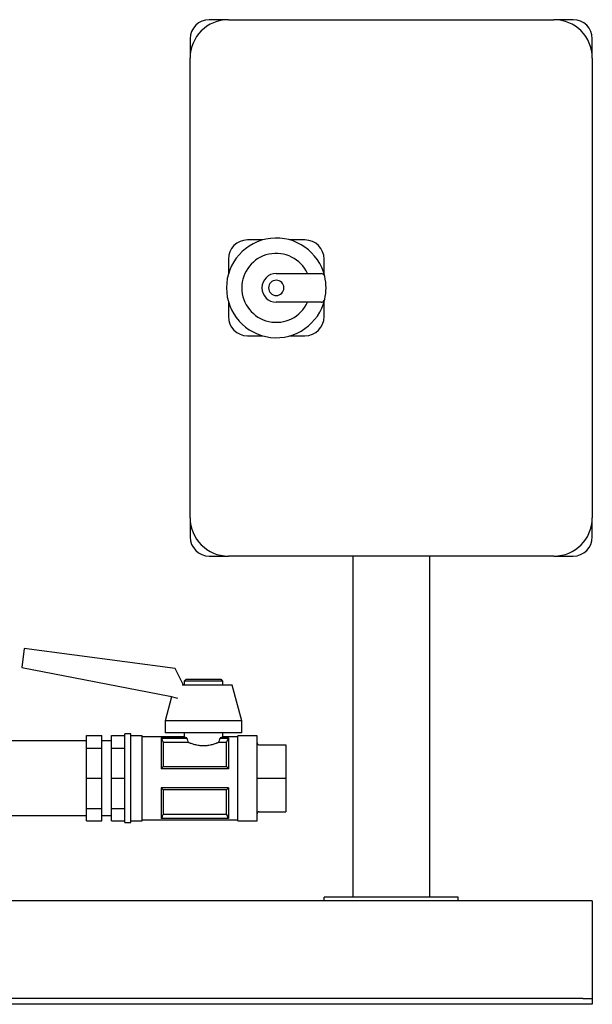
# Model space of a CAD drawing. Header units: millimetres. Extents: x 9 to 1268, y 80 to 833.
# Tile 3 of 4: x 519 to 818, y 80 to 594. Entities that reach past the tile are written whole.
import ezdxf

# ---------------------------------------------------------------- set-up
doc = ezdxf.new("R2010")
doc.units = ezdxf.units.MM

msp = doc.modelspace()

# ---------------------------------------------------------------- linework, layer by layer
at = {"color": 7, "linetype": 'Continuous', "lineweight": 25}
for p, q in [((628.28, 593.69), (618.28, 593.69)), ((628.28, 593.69), (798.28, 593.69)), ((808.28, 593.69), (798.28, 593.69)), ((608.28, 583.69), (608.28, 573.69)), ((818.28, 573.69), (818.28, 583.69)), ((608.28, 333.69), (608.28, 573.69)), ((818.28, 573.69), (818.28, 333.69)), ((646.14, 478.69), (638.28, 478.69)), ((668.28, 478.69), (660.43, 478.69)), ((628.28, 468.69), (628.28, 460.83)), ((678.28, 460.83), (678.28, 468.69)), ((653.28, 461.19), (676.65, 461.19)), ((628.28, 446.55), (628.28, 438.69)), ((676.65, 446.19), (653.28, 446.19)), ((678.28, 438.69), (678.28, 446.55)), ((638.28, 428.69), (646.14, 428.69)), ((660.43, 428.69), (668.28, 428.69)), ((608.28, 333.69), (608.28, 323.69)), ((818.28, 323.69), (818.28, 333.69)), ((618.28, 313.69), (628.28, 313.69)), ((798.28, 313.69), (628.28, 313.69)), ((693.28, 313.69), (693.28, 135.69)), ((733.28, 313.69), (733.28, 135.69)), ((798.28, 313.69), (808.28, 313.69)), ((521.69, 265.38), (520.38, 255.49)), ((600.45, 254.93), (521.69, 265.38)), ((520.38, 255.49), (597.64, 240.47)), ((604.85, 246.34), (600.45, 254.93)), ((606.28, 249.34), (605.28, 248.34)), ((605.28, 248.34), (605.28, 246.34)), ((625.28, 248.34), (605.28, 248.34)), ((606.28, 249.34), (624.28, 249.34)), ((624.28, 249.34), (625.28, 248.34)), ((625.28, 248.34), (625.28, 246.34)), ((615.28, 246.34), (604.1, 246.34)), ((630.28, 246.34), (615.28, 246.34)), ((635.28, 227.59), (630.28, 246.34)), ((598.66, 240.24), (595.28, 227.59)), ((597.64, 240.47), (601.76, 239.53)), ((595.28, 227.59), (595.28, 221.34)), ((615.28, 227.59), (595.28, 227.59)), ((635.28, 227.59), (615.28, 227.59)), ((635.28, 221.34), (635.28, 227.59)), ((615.28, 221.34), (595.28, 221.34)), ((605.28, 221.34), (605.28, 219.34)), ((635.28, 221.34), (615.28, 221.34)), ((625.28, 221.34), (625.28, 219.34)), ((554.28, 217.17), (514.28, 217.17)), ((554.28, 219.93), (562.28, 219.93)), ((554.28, 213.42), (554.28, 219.93)), ((562.28, 213.42), (562.28, 219.93)), ((567.28, 217.17), (562.28, 217.17)), ((567.28, 219.93), (574.28, 219.93)), ((567.28, 213.42), (567.28, 219.93)), ((577.28, 220.84), (574.28, 220.84)), ((574.28, 197.69), (574.28, 220.84)), ((577.28, 197.69), (577.28, 220.84)), ((583.28, 219.84), (577.28, 219.84)), ((583.28, 197.69), (583.28, 219.84)), ((605.28, 219.34), (583.28, 219.34)), ((606.62, 218.75), (593.28, 218.75)), ((593.28, 218.75), (593.28, 202.69)), ((593.31, 218.69), (606.62, 218.69)), ((594.22, 216.38), (594.22, 203.77)), ((607.35, 216.38), (594.22, 216.38)), ((606.62, 218.69), (606.62, 218.75)), ((627.35, 216.38), (623.22, 216.38)), ((628.28, 218.75), (623.94, 218.75)), ((623.94, 218.75), (623.94, 218.69)), ((623.94, 218.69), (628.26, 218.69)), ((633.28, 219.34), (625.28, 219.34)), ((627.35, 203.77), (627.35, 216.38)), ((628.28, 218.75), (628.28, 202.69)), ((643.28, 219.84), (633.28, 219.84)), ((633.28, 197.69), (633.28, 219.84)), ((643.28, 197.69), (643.28, 219.84)), ((554.28, 197.69), (554.28, 213.42)), ((554.28, 213.42), (562.28, 213.42)), ((562.28, 197.69), (562.28, 213.42)), ((567.28, 213.42), (574.28, 213.42)), ((567.28, 197.69), (567.28, 213.42)), ((644.28, 215.19), (658.28, 215.19)), ((658.28, 215.19), (658.28, 197.69)), ((628.28, 202.69), (593.28, 202.69)), ((594.22, 203.77), (627.35, 203.77)), ((554.28, 197.69), (562.28, 197.69)), ((554.28, 181.96), (554.28, 197.69)), ((562.28, 181.96), (562.28, 197.69)), ((567.28, 181.96), (567.28, 197.69)), ((567.28, 197.69), (574.28, 197.69)), ((574.28, 174.54), (574.28, 197.69)), ((577.28, 174.54), (577.28, 197.69)), ((583.28, 175.54), (583.28, 197.69)), ((633.28, 175.54), (633.28, 197.69)), ((643.28, 175.54), (643.28, 197.69)), ((644.28, 197.69), (658.28, 197.69)), ((658.28, 197.69), (658.28, 180.19)), ((593.28, 192.69), (593.28, 176.63)), ((628.28, 192.69), (593.28, 192.69)), ((594.22, 191.61), (594.22, 179)), ((627.35, 191.61), (594.22, 191.61)), ((627.35, 179), (627.35, 191.61)), ((628.28, 192.69), (628.28, 176.63)), ((554.28, 181.96), (562.28, 181.96)), ((554.28, 175.45), (554.28, 181.96)), ((562.28, 175.45), (562.28, 181.96)), ((567.28, 181.96), (574.28, 181.96)), ((567.28, 175.45), (567.28, 181.96)), ((644.28, 180.19), (658.28, 180.19)), ((514.28, 178.22), (554.28, 178.22)), ((554.28, 175.45), (562.28, 175.45)), ((562.28, 178.22), (567.28, 178.22)), ((567.28, 175.45), (574.28, 175.45)), ((577.28, 175.54), (583.28, 175.54)), ((583.28, 176.04), (633.28, 176.04)), ((628.28, 176.63), (593.28, 176.63)), ((628.26, 176.69), (593.31, 176.69)), ((594.22, 179), (627.35, 179)), ((633.28, 175.54), (643.28, 175.54)), ((574.28, 174.54), (577.28, 174.54)), ((818.28, 133.69), (18.28, 133.69)), ((748.28, 135.69), (678.28, 135.69)), ((678.28, 133.69), (678.28, 135.69)), ((748.28, 133.69), (678.28, 133.69)), ((748.28, 133.69), (748.28, 135.69)), ((818.28, 133.69), (818.28, 128.69)), ((818.28, 128.69), (818.28, 84.69)), ((813.28, 82.69), (23.28, 82.69)), ((813.28, 82.69), (818.28, 82.69)), ((818.28, 84.69), (818.28, 82.69)), ((818.28, 82.69), (818.28, 79.69)), ((813.28, 79.69), (23.28, 79.69)), ((818.28, 79.69), (813.28, 79.69))]:
    msp.add_line(p, q, dxfattribs=at)
at = {"color": 7, "linetype": 'Continuous', "lineweight": 25, "flags": 128}
for points in [[(593.28, 218.75), (593.3, 218.72), (593.31, 218.69)], [(628.26, 218.69), (628.27, 218.73), (628.28, 218.75)], [(593.31, 176.69), (593.3, 176.65), (593.28, 176.63)], [(628.28, 176.63), (628.27, 176.66), (628.26, 176.69)]]:
    msp.add_lwpolyline(points, dxfattribs=at)
at = {"color": 7, "linetype": 'Continuous', "lineweight": 25}
for centre, radius, start, end in [((618.28, 583.69), 10, 90, 180), ((628.28, 573.69), 20, 90, 180), ((798.28, 573.69), 20, 0, 90), ((808.28, 583.69), 10, 0, 90), ((653.28, 453.69), 26, 13.248, 180), ((638.28, 468.69), 10, 90, 180), ((668.28, 468.69), 10, 0, 90), ((653.28, 453.69), 18, 24.6243, 335.3757), ((653.28, 453.69), 7.5, 90, 270), ((653.28, 453.69), 4, 0, 180), ((676.65, 459.19), 2, 13.248, 90), ((653.28, 453.69), 26, 0, 13.248), ((653.28, 453.69), 26, 180, 346.752), ((653.28, 453.69), 4, 180, 0), ((653.28, 453.69), 26, 346.752, 0), ((676.65, 448.19), 2, 270, 346.752), ((638.28, 438.69), 10, 180, 270), ((668.28, 438.69), 10, 270, 0), ((628.28, 333.69), 20, 180, 270), ((798.28, 333.69), 20, 270, 0), ((618.28, 323.69), 10, 180, 270), ((808.28, 323.69), 10, 270, 0)]:
    msp.add_arc(centre, radius, start, end, dxfattribs=at)
for points, knots in [([(593.31, 218.69), (593.47, 218.3), (593.78, 217.53), (594.07, 216.75), (594.22, 216.38)], [0, 0, 0, 0, 0.512726, 1, 1, 1, 1]), ([(605.28, 219.34), (605.29, 219.34), (605.29, 219.34), (605.3, 219.33), (605.32, 219.32), (605.35, 219.31), (605.39, 219.29), (605.43, 219.27), (605.49, 219.25), (605.55, 219.22), (605.64, 219.18), (605.77, 219.12), (605.93, 219.05), (606.13, 218.96), (606.36, 218.86), (606.53, 218.79), (606.62, 218.75)], [0, 0, 0, 0, 0.05443, 0.109118, 0.164071, 0.219301, 0.274816, 0.330626, 0.38674, 0.443166, 0.499915, 0.593467, 0.690221, 0.790208, 0.893459, 1, 1, 1, 1]), ([(623.22, 216.38), (623.16, 216.35), (623.02, 216.29), (622.81, 216.21), (622.6, 216.12), (622.37, 216.03), (622.14, 215.94), (621.91, 215.85), (621.45, 215.69), (620.76, 215.46), (619.77, 215.18), (618.71, 214.94), (617.61, 214.75), (616.46, 214.63), (615.3, 214.59), (614.13, 214.63), (612.98, 214.75), (611.86, 214.94), (610.81, 215.18), (609.81, 215.46), (609.05, 215.71), (608.48, 215.92), (608.08, 216.07), (607.7, 216.23), (607.46, 216.33), (607.35, 216.38)], [0, 0, 0, 0, 0.01792, 0.035786, 0.053616, 0.071425, 0.089229, 0.107044, 0.124886, 0.187863, 0.249934, 0.312994, 0.374874, 0.437324, 0.49923, 0.561561, 0.624466, 0.686551, 0.749828, 0.812022, 0.875131, 0.906331, 0.937485, 0.96868, 1, 1, 1, 1]), ([(623.94, 218.75), (624, 218.78), (624.1, 218.82), (624.23, 218.88), (624.36, 218.93), (624.48, 218.98), (624.59, 219.03), (624.69, 219.07), (624.78, 219.11), (624.87, 219.15), (624.96, 219.19), (625.07, 219.24), (625.17, 219.29), (625.23, 219.32), (625.28, 219.34), (625.28, 219.34), (625.28, 219.34)], [0, 0, 0, 0, 0.059497, 0.117979, 0.175449, 0.231911, 0.287371, 0.341834, 0.395305, 0.447789, 0.499293, 0.601373, 0.70243, 0.802517, 0.901689, 1, 1, 1, 1]), ([(627.35, 216.38), (627.45, 216.63), (627.64, 217.13), (627.94, 217.91), (628.15, 218.43), (628.26, 218.69)], [0, 0, 0, 0, 0.322025, 0.655352, 1, 1, 1, 1]), ([(643.28, 216.19), (643.28, 216.07), (643.31, 215.95), (643.4, 215.7), (643.48, 215.58), (643.68, 215.39), (643.79, 215.31), (644.04, 215.21), (644.17, 215.19), (644.28, 215.19)], [0, 0, 0, 0, 0.25, 0.25, 0.5, 0.5, 0.75, 0.75, 1, 1, 1, 1]), ([(594.22, 203.77), (594.12, 203.65), (593.93, 203.42), (593.63, 203.06), (593.42, 202.81), (593.31, 202.69)], [0, 0, 0, 0, 0.322025, 0.655352, 1, 1, 1, 1]), ([(628.28, 202.69), (628.1, 202.87), (627.79, 203.23), (627.5, 203.59), (627.35, 203.77)], [0, 0, 0, 0, 0.512726, 1, 1, 1, 1]), ([(643.28, 197.69), (643.28, 197.69), (643.31, 197.69), (643.4, 197.69), (643.48, 197.69), (643.68, 197.69), (643.79, 197.69), (644.04, 197.69), (644.17, 197.69), (644.28, 197.69)], [0, 0, 0, 0, 0.25, 0.25, 0.5, 0.5, 0.75, 0.75, 1, 1, 1, 1]), ([(593.28, 192.69), (593.47, 192.51), (593.78, 192.15), (594.07, 191.79), (594.22, 191.61)], [0, 0, 0, 0, 0.512726, 1, 1, 1, 1]), ([(627.35, 191.61), (627.45, 191.73), (627.64, 191.96), (627.94, 192.32), (628.15, 192.57), (628.28, 192.69)], [0, 0, 0, 0, 0.322025, 0.655352, 1, 1, 1, 1]), ([(644.28, 180.19), (644.17, 180.19), (644.04, 180.17), (643.79, 180.07), (643.68, 179.99), (643.48, 179.8), (643.4, 179.68), (643.31, 179.44), (643.28, 179.31), (643.28, 179.19)], [0, 0, 0, 0, 0.25, 0.25, 0.5, 0.5, 0.75, 0.75, 1, 1, 1, 1]), ([(594.22, 179), (594.12, 178.76), (593.93, 178.25), (593.63, 177.47), (593.42, 176.95), (593.31, 176.69)], [0, 0, 0, 0, 0.3220247, 0.6553521, 1, 1, 1, 1]), ([(628.26, 176.69), (628.1, 177.08), (627.79, 177.85), (627.5, 178.63), (627.35, 179)], [0, 0, 0, 0, 0.512726, 1, 1, 1, 1])]:
    msp.add_open_spline(points, degree=3, knots=knots, dxfattribs=at)
for points in [[(606.62, 218.69), (606.84, 217.89), (607.08, 217.11), (607.35, 216.38)], [(623.22, 216.38), (623.49, 217.11), (623.73, 217.89), (623.94, 218.69)]]:
    msp.add_open_spline(points, degree=3, dxfattribs=at)

doc.saveas('drawing.dxf')
